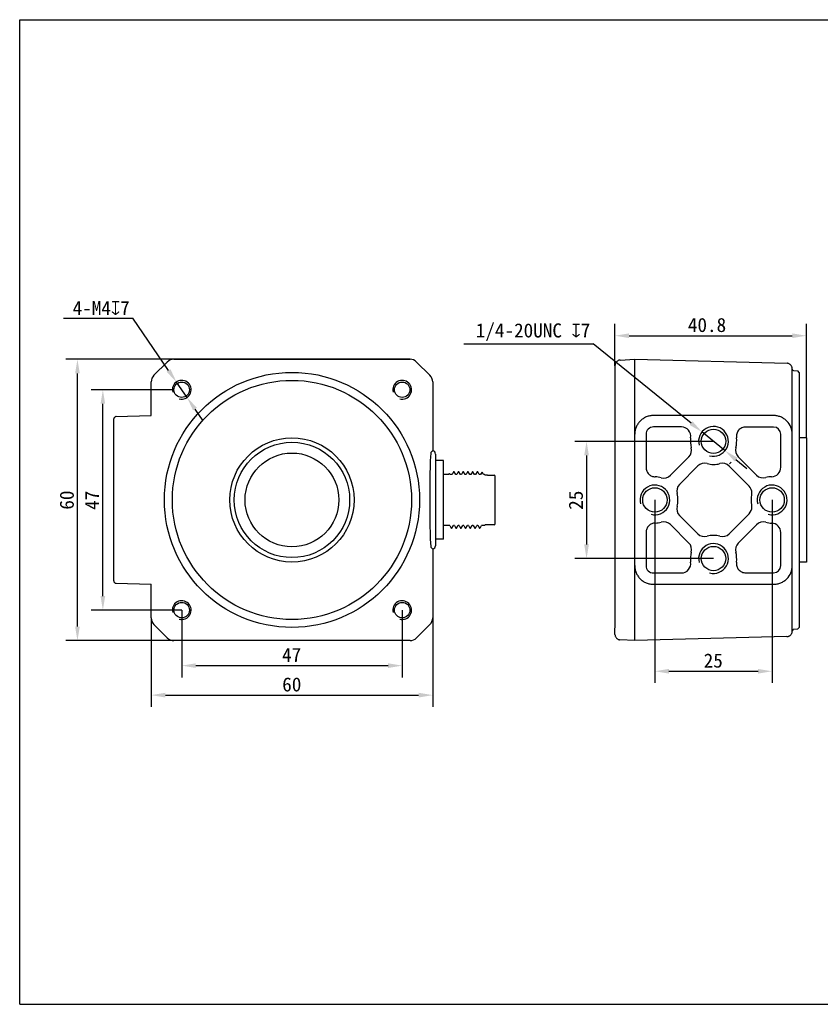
# Model space of a CAD drawing. Header units: millimetres. Extents: x 0 to 297, y 0 to 210.
# Tile 1 of 2: x 0 to 171, y 0 to 210. Entities that reach past the tile are written whole.
import ezdxf

# ---------------------------------------------------------------- set-up
doc = ezdxf.new("R2010")
doc.units = ezdxf.units.MM
doc.header["$LTSCALE"] = 16.335
doc.header["$PDMODE"] = 3
doc.header["$PDSIZE"] = 8
doc.layers.get('0').update_dxf_attribs({"linetype": 'CONTINUOUS'})
doc.layers.get('Defpoints').update_dxf_attribs({"linetype": 'CONTINUOUS'})
for name, color, linetype in [('191000074CONTINUOUS_LINE', 7, 'CONTINUOUS'), ('D-01-36-26-0070CONTINUOUS_LINE', 7, 'CONTINUOUS'), ('D-01-36-26-0071CONTINUOUS_LINE', 7, 'CONTINUOUS'), ('DIMENSION_OF_AGVCAMFORMAT', 7, 'CONTINUOUS'), ('M12A-12PMMS-SH8BCONTINUOUS_LINE', 7, 'CONTINUOUS')]:
    doc.layers.add(name, color=color, linetype=linetype)
doc.layers.add('DIMENSION_OF_AGVCAMDIMENSION', color=8, linetype='CONTINUOUS', lineweight=13)
doc.styles.get("Standard").update_dxf_attribs({"font": 'simfang.ttf'})
doc.dimstyles.new('DIMSTYLE_1', dxfattribs={"dimtxt": 3, "dimasz": 3, "dimexe": 2.5, "dimexo": 0, "dimgap": 0.75, "dimtad": 1, "dimdec": 3, "dimdsep": 46, "dimtxsty": 'STANDARD', "dimblk": '_FILLED', "dimblk1": '_FILLED', "dimblk2": '_FILLED', "dimcen": 0.09, "dimclrt": 3, "dimadec": 0, "dimazin": 0, "dimtp": 0.001, "dimtm": 0.001, "dimtfac": 1, "dimtdec": 3, "dimtofl": 0, "dimtmove": 0, "dimatfit": 3, "dimldrblk": '_FILLED', "dimfxl": 1, "dimtolj": 1, "dimarcsym": 0})
doc.dimstyles.new('DIMSTYLE_2', dxfattribs={"dimtxt": 3, "dimasz": 3, "dimexe": 2.5, "dimexo": 0, "dimtad": 1, "dimdec": 3, "dimdsep": 46, "dimtxsty": 'STANDARD', "dimblk": '_FILLED', "dimblk1": '_FILLED', "dimblk2": '_FILLED', "dimcen": 0.09, "dimclrt": 3, "dimadec": 0, "dimazin": 0, "dimtp": 0.001, "dimtm": 0.001, "dimtfac": 1, "dimtdec": 3, "dimtmove": 0, "dimatfit": 2, "dimldrblk": '_FILLED', "dimfxl": 1, "dimtolj": 1, "dimarcsym": 0})

# ---------------------------------------------------------------- blocks, each defined once
blk = doc.blocks.new('_FILLED')
at = {"color": 0, "linetype": 'ByBlock'}
blk.add_solid([(0, 0), (-1, 0.167), (-1, -0.167)], dxfattribs=at)
blk = doc.blocks.new('*D1')
at = {"layer": 'Defpoints', "color": 0, "transparency": 16777216}
for p in [(12.31, 137.57), (32.88, 137.57), (32.88, 77.57)]:
    blk.add_point(p, dxfattribs=at)
at = {"layer": 'DIMENSION_OF_AGVCAMDIMENSION', "color": 0, "lineweight": -2, "transparency": 16777216}
for p, q in [((32.88, 137.57), (9.81, 137.57)), ((12.31, 80.57), (12.31, 134.57)), ((32.88, 77.57), (9.81, 77.57))]:
    blk.add_line(p, q, dxfattribs=at)
at = {"layer": 'DIMENSION_OF_AGVCAMDIMENSION', "color": 0, "lineweight": -2, "transparency": 16777216, "xscale": 3, "yscale": 3, "zscale": 3}
for p, rotation in [((12.31, 137.57), 90), ((12.31, 77.57), 270)]:
    blk.add_blockref('_FILLED', p, dxfattribs=dict(at, rotation=rotation))
at = {"layer": 'DIMENSION_OF_AGVCAMDIMENSION', "color": 7, "transparency": 16777216, "insert": (8.53, 107.54), "char_height": 3, "attachment_point": 2, "rotation": 90}
blk.add_mtext('\\A1;60', dxfattribs=at)
blk = doc.blocks.new('*D2')
at = {"layer": 'Defpoints', "color": 0, "transparency": 16777216}
for p in [(28.05, 82.4), (88.05, 82.4), (88.05, 65.94)]:
    blk.add_point(p, dxfattribs=at)
at = {"layer": 'DIMENSION_OF_AGVCAMDIMENSION', "color": 0, "lineweight": -2, "transparency": 16777216}
for p, q in [((28.05, 82.4), (28.05, 63.44)), ((88.05, 82.4), (88.05, 63.44)), ((31.05, 65.94), (85.05, 65.94))]:
    blk.add_line(p, q, dxfattribs=at)
at = {"layer": 'DIMENSION_OF_AGVCAMDIMENSION', "color": 0, "lineweight": -2, "transparency": 16777216, "xscale": 3, "yscale": 3, "zscale": 3, "rotation": 180}
blk.add_blockref('_FILLED', (28.05, 65.94), dxfattribs=at)
at = {"layer": 'DIMENSION_OF_AGVCAMDIMENSION', "color": 0, "lineweight": -2, "transparency": 16777216, "xscale": 3, "yscale": 3, "zscale": 3}
blk.add_blockref('_FILLED', (88.05, 65.94), dxfattribs=at)
at = {"layer": 'DIMENSION_OF_AGVCAMDIMENSION', "color": 7, "transparency": 16777216, "insert": (58.01, 69.73), "char_height": 3, "attachment_point": 2}
blk.add_mtext('\\A1;60', dxfattribs=at)
blk = doc.blocks.new('*D3')
at = {"layer": 'Defpoints', "color": 0}
for p in [(33.42, 132.72), (35.68, 129.42)]:
    blk.add_point(p, dxfattribs=at)
at = {"layer": 'DIMENSION_OF_AGVCAMDIMENSION', "color": 0, "lineweight": -2}
for p, q in [((9.33, 146.35), (24.09, 146.35)), ((31.72, 135.2), (24.09, 146.35)), ((35.68, 129.42), (33.42, 132.72)), ((37.37, 126.95), (39.06, 124.47))]:
    blk.add_line(p, q, dxfattribs=at)
at = {"layer": 'DIMENSION_OF_AGVCAMDIMENSION', "color": 0, "linetype": 'ByBlock', "lineweight": -2, "xscale": 3, "yscale": 3, "zscale": 3}
for p, rotation in [((33.42, 132.72), 304.386518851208), ((35.68, 129.42), 124.386518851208)]:
    blk.add_blockref('_FILLED', p, dxfattribs=dict(at, rotation=rotation))
at = {"layer": 'DIMENSION_OF_AGVCAMDIMENSION', "color": 7, "insert": (23.46, 150.01), "char_height": 3, "attachment_point": 3}
blk.add_mtext('\\A1;{4-M4{\\Fgdt;x}7}', dxfattribs=at)
blk = doc.blocks.new('*D5')
at = {"layer": 'Defpoints', "color": 0, "transparency": 16777216}
for p in [(17.73, 131.07), (32.9, 131.07), (34.55, 84.07)]:
    blk.add_point(p, dxfattribs=at)
at = {"layer": 'DIMENSION_OF_AGVCAMDIMENSION', "color": 0, "lineweight": -2, "transparency": 16777216}
for p, q in [((32.9, 131.07), (15.23, 131.07)), ((17.73, 87.07), (17.73, 128.07)), ((34.55, 84.07), (15.23, 84.07))]:
    blk.add_line(p, q, dxfattribs=at)
at = {"layer": 'DIMENSION_OF_AGVCAMDIMENSION', "color": 0, "lineweight": -2, "transparency": 16777216, "xscale": 3, "yscale": 3, "zscale": 3}
for p, rotation in [((17.73, 131.07), 90), ((17.73, 84.07), 270)]:
    blk.add_blockref('_FILLED', p, dxfattribs=dict(at, rotation=rotation))
at = {"layer": 'DIMENSION_OF_AGVCAMDIMENSION', "color": 7, "transparency": 16777216, "insert": (13.94, 107.49), "char_height": 3, "attachment_point": 2, "rotation": 90}
blk.add_mtext('\\A1;47', dxfattribs=at)
blk = doc.blocks.new('*D6')
at = {"layer": 'Defpoints', "color": 0, "transparency": 16777216}
for p in [(34.55, 84.07), (81.55, 84.07), (81.55, 72.23)]:
    blk.add_point(p, dxfattribs=at)
at = {"layer": 'DIMENSION_OF_AGVCAMDIMENSION', "color": 0, "lineweight": -2, "transparency": 16777216}
for p, q in [((34.55, 84.07), (34.55, 69.73)), ((81.55, 84.07), (81.55, 69.73)), ((37.55, 72.23), (78.55, 72.23))]:
    blk.add_line(p, q, dxfattribs=at)
at = {"layer": 'DIMENSION_OF_AGVCAMDIMENSION', "color": 0, "lineweight": -2, "transparency": 16777216, "xscale": 3, "yscale": 3, "zscale": 3, "rotation": 180}
blk.add_blockref('_FILLED', (34.55, 72.23), dxfattribs=at)
at = {"layer": 'DIMENSION_OF_AGVCAMDIMENSION', "color": 0, "lineweight": -2, "transparency": 16777216, "xscale": 3, "yscale": 3, "zscale": 3}
blk.add_blockref('_FILLED', (81.55, 72.23), dxfattribs=at)
at = {"layer": 'DIMENSION_OF_AGVCAMDIMENSION', "color": 7, "transparency": 16777216, "insert": (57.97, 76.01), "char_height": 3, "attachment_point": 2}
blk.add_mtext('\\A1;47', dxfattribs=at)
blk = doc.blocks.new('*D7')
at = {"layer": 'Defpoints', "color": 0, "transparency": 16777216}
for p in [(147.91, 120.07), (120.85, 95.07), (147.91, 95.07)]:
    blk.add_point(p, dxfattribs=at)
at = {"layer": 'DIMENSION_OF_AGVCAMDIMENSION', "color": 0, "lineweight": -2, "transparency": 16777216}
for p, q in [((147.91, 120.07), (118.35, 120.07)), ((120.85, 117.07), (120.85, 98.07)), ((147.91, 95.07), (118.35, 95.07))]:
    blk.add_line(p, q, dxfattribs=at)
at = {"layer": 'DIMENSION_OF_AGVCAMDIMENSION', "color": 0, "lineweight": -2, "transparency": 16777216, "xscale": 3, "yscale": 3, "zscale": 3}
for p, rotation in [((120.85, 120.07), 90), ((120.85, 95.07), 270)]:
    blk.add_blockref('_FILLED', p, dxfattribs=dict(at, rotation=rotation))
at = {"layer": 'DIMENSION_OF_AGVCAMDIMENSION', "color": 7, "transparency": 16777216, "insert": (117.06, 107.52), "char_height": 3, "attachment_point": 2, "rotation": 90}
blk.add_mtext('\\A1;25', dxfattribs=at)
blk = doc.blocks.new('*D8')
at = {"layer": 'Defpoints', "color": 0, "transparency": 16777216}
for p in [(135.41, 107.57), (160.41, 107.57), (160.41, 71.03)]:
    blk.add_point(p, dxfattribs=at)
at = {"layer": 'DIMENSION_OF_AGVCAMDIMENSION', "color": 0, "lineweight": -2, "transparency": 16777216}
for p, q in [((135.41, 107.57), (135.41, 68.53)), ((160.41, 107.57), (160.41, 68.53)), ((138.41, 71.03), (157.41, 71.03))]:
    blk.add_line(p, q, dxfattribs=at)
at = {"layer": 'DIMENSION_OF_AGVCAMDIMENSION', "color": 0, "lineweight": -2, "transparency": 16777216, "xscale": 3, "yscale": 3, "zscale": 3, "rotation": 180}
blk.add_blockref('_FILLED', (135.41, 71.03), dxfattribs=at)
at = {"layer": 'DIMENSION_OF_AGVCAMDIMENSION', "color": 0, "lineweight": -2, "transparency": 16777216, "xscale": 3, "yscale": 3, "zscale": 3}
blk.add_blockref('_FILLED', (160.41, 71.03), dxfattribs=at)
at = {"layer": 'DIMENSION_OF_AGVCAMDIMENSION', "color": 7, "transparency": 16777216, "insert": (147.86, 74.81), "char_height": 3, "attachment_point": 2}
blk.add_mtext('\\A1;25', dxfattribs=at)
blk = doc.blocks.new('*D9')
at = {"layer": 'Defpoints', "color": 0}
for p in [(145.45, 122.07), (150.38, 118.07)]:
    blk.add_point(p, dxfattribs=at)
at = {"layer": 'DIMENSION_OF_AGVCAMDIMENSION', "color": 0, "lineweight": -2}
for p, q in [((94.7, 140.86), (122.28, 140.86)), ((143.12, 123.96), (122.28, 140.86)), ((150.38, 118.07), (145.45, 122.07)), ((152.71, 116.18), (155.04, 114.29))]:
    blk.add_line(p, q, dxfattribs=at)
at = {"layer": 'DIMENSION_OF_AGVCAMDIMENSION', "color": 0, "linetype": 'ByBlock', "lineweight": -2, "xscale": 3, "yscale": 3, "zscale": 3}
for p, rotation in [((145.45, 122.07), 320.9581729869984), ((150.38, 118.07), 140.9581729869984)]:
    blk.add_blockref('_FILLED', p, dxfattribs=dict(at, rotation=rotation))
at = {"layer": 'DIMENSION_OF_AGVCAMDIMENSION', "color": 7, "insert": (121.65, 145.23), "char_height": 3, "attachment_point": 3}
blk.add_mtext('\\A1;{1/4-20UNC {\\Fgdt|c134;x}7}', dxfattribs=at)
blk = doc.blocks.new('*D10')
at = {"layer": 'Defpoints', "color": 0, "transparency": 16777216}
for p in [(167.71, 142.6), (126.91, 136.21), (167.71, 120.82)]:
    blk.add_point(p, dxfattribs=at)
at = {"layer": 'DIMENSION_OF_AGVCAMDIMENSION', "color": 0, "lineweight": -2, "transparency": 16777216}
for p, q in [((126.91, 136.21), (126.91, 145.1)), ((167.71, 120.82), (167.71, 145.1)), ((129.91, 142.6), (164.71, 142.6))]:
    blk.add_line(p, q, dxfattribs=at)
at = {"layer": 'DIMENSION_OF_AGVCAMDIMENSION', "color": 0, "lineweight": -2, "transparency": 16777216, "xscale": 3, "yscale": 3, "zscale": 3, "rotation": 180}
blk.add_blockref('_FILLED', (126.91, 142.6), dxfattribs=at)
at = {"layer": 'DIMENSION_OF_AGVCAMDIMENSION', "color": 0, "lineweight": -2, "transparency": 16777216, "xscale": 3, "yscale": 3, "zscale": 3}
blk.add_blockref('_FILLED', (167.71, 142.6), dxfattribs=at)
at = {"layer": 'DIMENSION_OF_AGVCAMDIMENSION', "color": 7, "transparency": 16777216, "insert": (146.53, 144.87), "char_height": 3, "attachment_point": 5}
blk.add_mtext('\\A1;40.8', dxfattribs=at)

msp = doc.modelspace()

# ---------------------------------------------------------------- linework, layer by layer
msp.add_line((92.1333, 101.5738), (92.0866, 101.5735))
at = {"layer": '191000074CONTINUOUS_LINE', "color": 7}
for p, q in [((167.713, 120.8235), (166.213, 120.8235)), ((167.713, 120.8235), (167.713, 94.3235)), ((167.713, 94.3235), (166.213, 94.3235))]:
    msp.add_line(p, q, dxfattribs=at)
for radius in [25.5, 13.25, 12.3, 10]:
    msp.add_circle((58.0457, 107.5735), radius, dxfattribs=at)
at = {"layer": 'D-01-36-26-0070CONTINUOUS_LINE', "color": 7}
for p, q in [((28.6312, 134.1576), (31.4615, 136.988)), ((32.8754, 137.5735), (83.216, 137.5735)), ((84.6298, 136.988), (87.4602, 134.1576)), ((131.113, 77.5735), (131.113, 137.5735)), ((131.113, 137.5735), (163.6408, 136.7165)), ((163.7085, 136.7086), (163.6408, 136.7165)), ((164.6444, 135.9246), (164.6066, 136.017)), ((164.6778, 135.8131), (164.6444, 135.9246)), ((164.7002, 135.699), (164.678, 135.8118)), ((164.713, 121.5776), (164.7002, 135.699)), ((164.992, 135.1589), (165.9137, 135.0944)), ((166.213, 134.7735), (165.9137, 135.0944)), ((166.213, 134.7735), (166.213, 80.3735)), ((28.0457, 125.5703), (28.0457, 132.7438)), ((88.0457, 132.7438), (88.0457, 118.039)), ((20.0457, 90.3094), (20.0457, 124.8387)), ((20.5303, 125.3384), (28.0457, 125.5703)), ((20.5314, 125.3373), (20.5303, 125.3384)), ((160.713, 125.5735), (135.113, 125.5735)), ((141.0659, 123.1406), (135.113, 123.1487)), ((160.713, 123.1136), (154.782, 123.1217)), ((133.5355, 121.5735), (133.5355, 114.4923)), ((162.251, 114.5309), (162.251, 121.5735)), ((164.7074, 79.507), (164.713, 121.5735)), ((87.9457, 117.9462), (87.6695, 117.67)), ((88.6457, 117.3459), (88.6457, 97.801)), ((138.7274, 112.8219), (142.6585, 116.7606)), ((153.1836, 116.7648), (157.1059, 112.8502)), ((144.6009, 114.816), (140.6644, 110.8871)), ((155.5071, 110.5128), (151.2224, 114.8058)), ((140.6644, 104.2598), (144.6009, 100.331)), ((151.2224, 100.3412), (155.5071, 104.6342)), ((142.6585, 98.3863), (138.7274, 102.3251)), ((157.1059, 102.2968), (153.1836, 98.3821)), ((133.5355, 100.6547), (133.5355, 93.5735)), ((162.251, 93.5735), (162.251, 100.6161)), ((87.9457, 97.2008), (87.6695, 97.477)), ((88.0457, 97.108), (88.0457, 82.4032)), ((135.113, 91.9982), (141.0659, 92.0064)), ((154.782, 92.0252), (160.713, 92.0334)), ((20.5303, 89.8085), (20.5314, 89.8097)), ((20.5303, 89.8085), (28.0457, 89.5767)), ((28.0457, 82.4032), (28.0457, 89.5767)), ((135.113, 89.5735), (160.713, 89.5735)), ((31.4615, 78.159), (28.6312, 80.9894)), ((87.4602, 80.9894), (84.6298, 78.159)), ((164.992, 79.9881), (165.9137, 80.0526)), ((166.213, 80.3735), (165.9137, 80.0526)), ((163.5446, 78.4227), (131.113, 77.5735)), ((163.5597, 78.4232), (163.5444, 78.4227)), ((163.5597, 78.4232), (163.6811, 78.4342)), ((164.5571, 79.031), (164.6118, 79.14)), ((164.5908, 79.0947), (164.6176, 79.1535)), ((164.6865, 79.3717), (164.7059, 79.4921)), ((164.7074, 79.507), (164.7054, 79.4877)), ((83.216, 77.5735), (32.8754, 77.5735))]:
    msp.add_line(p, q, dxfattribs=at)
at = {"layer": 'D-01-36-26-0070CONTINUOUS_LINE', "color": 9}
msp.add_line((151.6949, 115.6363), (151.3418, 115.2833), dxfattribs=at)
at = {"layer": 'D-01-36-26-0070CONTINUOUS_LINE', "color": 7}
for points in [[(164.5963, 136.0399), (164.546, 136.1353), (164.482, 136.2325), (164.4089, 136.323), (164.3273, 136.4061), (164.2381, 136.4808), (164.1421, 136.5465), (164.0401, 136.6027), (163.9332, 136.6487), (163.8223, 136.6841), (163.7085, 136.7086)], [(164.6655, 135.8587), (164.6483, 135.9134), (164.624, 135.9782), (164.5908, 136.0522)], [(164.6865, 135.7751), (164.6836, 135.7884), (164.6766, 135.8179), (164.6655, 135.8587)], [(163.6811, 78.4342), (163.8008, 78.4574), (163.9176, 78.4926), (164.0301, 78.5395), (164.1373, 78.5976), (164.2381, 78.6662), (164.3314, 78.7447), (164.4162, 78.8323), (164.4917, 78.9281), (164.5571, 79.031)], [(164.6118, 79.14), (164.655, 79.254), (164.6865, 79.3717)]]:
    msp.add_lwpolyline(points, dxfattribs=at)
for centre, radius in [((58.0457, 107.5735), 27.2), ((34.5457, 131.0735), 1.65), ((81.5457, 131.0735), 1.65), ((147.913, 120.0735), 2.6), ((135.413, 107.5735), 2.6), ((160.413, 107.5735), 2.6), ((147.913, 95.0735), 2.6), ((34.5457, 84.0735), 1.65), ((81.5457, 84.0735), 1.65)]:
    msp.add_circle(centre, radius, dxfattribs=at)
for centre, radius, start, end in [((32.8752, 135.5742), 1.9993, 89.99513, 134.996741), ((83.2162, 135.5742), 1.9993, 45.003259, 90.00487), ((165.0244, 135.4821), 0.3248, 184.224935, 264.286541), ((30.045, 132.744), 1.9993, 135.003259, 180.00487), ((34.5457, 131.0735), 2, 255, 195), ((81.5457, 131.0735), 2, 255, 195), ((86.0464, 132.744), 1.9993, 359.99513, 44.996741), ((20.5457, 124.8387), 0.5, 91.766793, 180), ((160.713, 121.5735), 4, 0, 44.939495), ((141.0622, 121.1428), 1.9979, 351.084719, 89.89405), ((147.913, 120.0735), 3.175, 255, 195), ((147.9195, 120.0735), 4.9421, 171.157288, 195.887675), ((147.92, 120.0735), 4.9421, 344.132611, 8.73762), ((141.243, 118.173), 1.9996, 315.062455, 15.892747), ((154.592, 118.1768), 1.9943, 164.127998, 225.073509), ((146.0106, 113.4027), 1.9963, 74.007051, 134.927), ((149.8078, 113.3953), 1.9976, 44.916349, 105.771894), ((160.2527, 114.5291), 1.9982, 271.395464, 0.053011), ((135.4167, 107.5527), 4.946, 74.155902, 89.032714), ((137.3128, 114.2324), 1.9976, 254.144779, 315.083751), ((158.5156, 114.2636), 1.9963, 225.07295, 285.909775), ((160.4228, 107.5538), 4.9793, 91.397289, 105.849558), ((135.413, 107.5735), 3.175, 255, 195), ((142.0727, 109.4752), 1.9943, 134.926446, 195.955567), ((154.0862, 109.0952), 2.0071, 358.089477, 44.932648), ((160.413, 107.5735), 3.175, 255, 195), ((160.413, 107.5735), 4.5, 166.394946, 193.604276), ((154.0898, 109.0941), 2.0034, 346.480702, 350.380107), ((154.0808, 109.0957), 2.0126, 350.378467, 358.08046), ((142.0727, 105.6718), 1.9943, 164.044444, 225.073566), ((154.0862, 106.0518), 2.0071, 315.067385, 1.903923), ((154.0898, 106.0529), 2.0034, 9.629929, 13.519347), ((154.0809, 106.0513), 2.0125, 1.912733, 9.631534), ((137.3128, 100.9146), 1.9976, 44.916245, 105.855222), ((135.4167, 107.5943), 4.946, 270.967286, 285.844098), ((158.5156, 100.8834), 1.9963, 74.090227, 134.927046), ((160.4228, 107.5932), 4.9793, 254.150442, 268.602711), ((160.2527, 100.6179), 1.9982, 359.946984, 88.60454), ((146.0106, 101.7443), 1.9963, 225.072999, 285.992948), ((149.8078, 101.7517), 1.9976, 254.228184, 315.083582), ((141.243, 96.974), 1.9996, 344.10724, 44.937529), ((147.913, 95.0735), 3.175, 255, 195), ((154.592, 96.9701), 1.9943, 134.926496, 195.872021), ((147.9195, 95.0735), 4.9421, 164.112325, 188.842712), ((147.92, 95.0735), 4.9421, 351.26238, 15.867389), ((141.0622, 94.0041), 1.9979, 270.105952, 8.915219), ((160.713, 93.5735), 4, 315.060505, 360), ((20.5457, 90.3094), 0.5, 180, 268.368103), ((34.5457, 84.0735), 2, 255, 195), ((81.5457, 84.0735), 2, 255, 195), ((30.045, 82.403), 1.9993, 179.99513, 224.996741), ((86.0464, 82.403), 1.9993, 315.003259, 0.00487), ((165.0178, 79.6786), 0.3106, 94.766963, 178.110775), ((32.8752, 79.5728), 1.9993, 225.003259, 270.00487), ((83.2162, 79.5728), 1.9993, 269.99513, 314.996741), ((163.513, 79.6223), 1.2, 271.499999, 274.004728)]:
    msp.add_arc(centre, radius, start, end, dxfattribs=at)
for centre, major_axis, ratio, start_param, end_param in [((135.1108, 121.5735), (1.5753, 0), 0.99999906, 1.56942398, 3.14159265), ((160.7108, 121.5735), (1.5401, 0), 0.99999906, 0, 1.56942398), ((87.6765, 107.5735), (0, 10.1), 0.02618592, 0.02617994, 3.11541271), ((87.9457, 117.2459), (0.5954, 0.9636), 0.38202454, 0.87366873, 1.0170163), ((87.9457, 117.3459), (0, 0.7002), 0.99965733, -1.57079633, -0.14334757), ((147.9197, 120.0735), (4.9423, 0), 0.99999906, -1.849379, -1.29516787), ((135.4197, 107.5735), (4.9252, 0), 0.99999906, -0.27838529, 0.27838529), ((147.9197, 95.0735), (4.9423, 0), 0.99999906, 1.29516787, 1.849379), ((87.9457, 97.901), (-0.5954, 0.9636), 0.38202454, -4.15860895, -4.01526138), ((87.9457, 97.801), (0, 0.7002), 0.99965733, -2.99824508, -1.57079633), ((135.1108, 93.5735), (1.5753, 0), 0.99999906, -3.14159265, -1.56942398), ((160.7108, 93.5735), (1.5401, 0), 0.99999906, -1.56942398, 0)]:
    msp.add_ellipse(centre, major_axis=major_axis, ratio=ratio, start_param=start_param, end_param=end_param, dxfattribs=at)
for points, knots in [([(135.113, 125.5735), (134.8548, 125.5728), (134.3346, 125.5234), (133.5814, 125.2963), (132.8812, 124.9248), (132.2659, 124.4201), (131.7614, 123.8047), (131.39, 123.1047), (131.1631, 122.3517), (131.1137, 121.8316), (131.113, 121.5735)], [0, 0, 0, 0, 0.12347589, 0.24809782, 0.37388959, 0.50005135, 0.62620485, 0.75197289, 0.87656161, 1, 1, 1, 1]), ([(163.5444, 124.3989), (163.3586, 124.5844), (162.95, 124.9212), (162.2507, 125.2941), (161.4951, 125.5227), (160.9723, 125.5729), (160.713, 125.5735)], [0, 0, 0, 0, 0.25069872, 0.50203443, 0.75224148, 1, 1, 1, 1]), ([(154.782, 123.1217), (154.6389, 123.1219), (154.3515, 123.0915), (153.9408, 122.9553), (153.5685, 122.7343), (153.2522, 122.4387), (153.0067, 122.0821), (152.8434, 121.681), (152.7699, 121.2545), (152.783, 120.9658), (152.8047, 120.8242)], [0, 0, 0, 0, 0.1249641, 0.24997983, 0.37496937, 0.49996688, 0.62497036, 0.74997707, 0.87500434, 1, 1, 1, 1]), ([(133.5355, 114.4923), (133.5355, 114.2353), (133.6371, 113.7158), (134.073, 113.0569), (134.7256, 112.6117), (135.2432, 112.5022), (135.5001, 112.498)], [0, 0, 0, 0, 0.2500402, 0.50004191, 0.75002355, 1, 1, 1, 1]), ([(135.5001, 102.649), (135.2432, 102.6448), (134.7256, 102.5352), (134.073, 102.0901), (133.6371, 101.4312), (133.5355, 100.9117), (133.5355, 100.6547)], [0, 0, 0, 0, 0.24997691, 0.4999592, 0.74995999, 1, 1, 1, 1]), ([(131.113, 93.5735), (131.1137, 93.3154), (131.1631, 92.7953), (131.39, 92.0423), (131.7614, 91.3422), (132.2659, 90.7269), (132.8812, 90.2222), (133.5814, 89.8507), (134.3346, 89.6236), (134.8548, 89.5742), (135.113, 89.5735)], [0, 0, 0, 0, 0.12343839, 0.24802711, 0.37379515, 0.49994865, 0.62611041, 0.75190218, 0.87652411, 1, 1, 1, 1]), ([(152.8047, 94.3228), (152.783, 94.1812), (152.7699, 93.8925), (152.8434, 93.4659), (153.0068, 93.0648), (153.2523, 92.7082), (153.5686, 92.4127), (153.9409, 92.1917), (154.3516, 92.0555), (154.6389, 92.025), (154.782, 92.0252)], [0, 0, 0, 0, 0.12499808, 0.25004573, 0.37506277, 0.50006618, 0.62505563, 0.75003744, 0.87504176, 1, 1, 1, 1]), ([(160.713, 89.5735), (160.9723, 89.574), (161.4951, 89.6242), (162.2507, 89.8529), (162.95, 90.2258), (163.3586, 90.5626), (163.5444, 90.7481)], [0, 0, 0, 0, 0.24775852, 0.49796557, 0.74930128, 1, 1, 1, 1])]:
    msp.add_open_spline(points, degree=3, knots=knots, dxfattribs=at)
at = {"layer": 'D-01-36-26-0071CONTINUOUS_LINE', "color": 7}
for p, q in [((83.2123, 137.5735), (32.8791, 137.5735)), ((127.4143, 137.1902), (127.3198, 137.1151)), ((127.5158, 137.2555), (127.4143, 137.1902)), ((128.0502, 137.413), (127.9707, 137.4062)), ((128.0503, 137.413), (131.113, 137.5735)), ((131.113, 77.5735), (131.113, 137.5735)), ((126.9129, 136.2143), (126.913, 80.2681)), ((126.9261, 136.3917), (126.9216, 136.3585)), ((28.0457, 125.5703), (28.0457, 132.7401)), ((88.0457, 132.7401), (88.0457, 118.039)), ((88.0457, 97.108), (88.0457, 82.4069)), ((28.0457, 82.4069), (28.0457, 89.5767)), ((126.9141, 78.8806), (126.913, 80.2266)), ((127.0287, 78.4182), (127.03, 78.4154)), ((131.113, 77.5735), (127.9704, 77.7409)), ((83.2123, 77.5735), (32.8791, 77.5735))]:
    msp.add_line(p, q, dxfattribs=at)
for points in [[(127.0363, 136.7445), (127.0195, 136.709), (127.0041, 136.6734), (126.99, 136.6377), (126.9772, 136.6019), (126.9656, 136.5663), (126.9553, 136.5308), (126.9463, 136.4955), (126.9384, 136.4606), (126.9317, 136.426), (126.9261, 136.3917)], [(127.1405, 136.9177), (127.1169, 136.8839), (127.0947, 136.8495), (127.0738, 136.8148), (127.0544, 136.7798), (127.0363, 136.7445)], [(127.3455, 137.1371), (127.312, 137.1082), (127.2799, 137.0783), (127.2492, 137.0476), (127.2199, 137.0161), (127.192, 136.9839), (127.1655, 136.9511), (127.1405, 136.9177)], [(127.9707, 137.4062), (127.852, 137.3859), (127.7358, 137.3538), (127.6233, 137.3102), (127.5158, 137.2555)], [(126.9132, 136.2405), (126.9129, 136.2188), (126.9129, 136.2143)], [(126.9156, 136.294), (126.914, 136.2655), (126.9132, 136.2405)], [(126.9216, 136.3585), (126.9181, 136.3257), (126.9156, 136.294)], [(126.9141, 78.8806), (126.9141, 78.8804), (126.9254, 78.7602), (126.9487, 78.6418), (126.9837, 78.5263), (127.0302, 78.415), (127.0877, 78.3088), (127.1555, 78.209), (127.233, 78.1165), (127.3194, 78.0322), (127.4138, 77.9571), (127.5153, 77.8918), (127.6228, 77.837), (127.7352, 77.7934), (127.8515, 77.7612), (127.9704, 77.7409)]]:
    msp.add_lwpolyline(points, dxfattribs=at)
at = {"layer": 'DIMENSION_OF_AGVCAMFORMAT', "color": 7}
for p, q in [((0, 0), (0, 210)), ((0, 210), (297, 210)), ((0, 0), (297, 0))]:
    msp.add_line(p, q, dxfattribs=at)
at = {"layer": 'M12A-12PMMS-SH8BCONTINUOUS_LINE', "color": 7}
for p, q in [((90.3457, 115.9735), (88.6457, 115.9735)), ((90.3457, 99.1736), (90.3457, 115.9734)), ((92.5008, 113.567), (92.1916, 113.032)), ((92.5082, 113.5733), (92.5009, 113.567)), ((92.6331, 113.5733), (92.5081, 113.5733)), ((92.9497, 113.032), (92.6405, 113.567)), ((93.5009, 113.567), (93.1916, 113.032)), ((93.6332, 113.5734), (93.5082, 113.5734)), ((93.9498, 113.032), (93.6405, 113.567)), ((94.5009, 113.5671), (94.1915, 113.032)), ((94.5082, 113.5734), (94.5009, 113.5671)), ((94.6331, 113.5734), (94.5081, 113.5734)), ((94.9497, 113.032), (94.6404, 113.5671)), ((95.5009, 113.5672), (95.1915, 113.032)), ((95.5082, 113.5735), (95.501, 113.5672)), ((95.6332, 113.5735), (95.5082, 113.5735)), ((95.9498, 113.032), (95.6404, 113.5672)), ((96.5008, 113.5669), (96.1916, 113.032)), ((96.5082, 113.5733), (96.5009, 113.5669)), ((96.6332, 113.5733), (96.5082, 113.5733)), ((96.6405, 113.5669), (96.6332, 113.5732)), ((96.9497, 113.032), (96.6405, 113.5669)), ((97.5009, 113.5672), (97.1916, 113.032)), ((97.6332, 113.5735), (97.5082, 113.5735)), ((97.6404, 113.5673), (97.6332, 113.5735)), ((97.9498, 113.032), (97.6405, 113.5672)), ((98.4933, 113.4231), (98.2664, 113.032)), ((98.6257, 113.4295), (98.5007, 113.4295)), ((98.6257, 113.4295), (98.6332, 113.423)), ((98.8589, 113.032), (98.6332, 113.423)), ((91.4324, 113.032), (90.3457, 113.032)), ((91.4324, 113.032), (91.5082, 113.1632)), ((91.641, 113.17), (91.516, 113.17)), ((91.641, 113.17), (91.6487, 113.1633)), ((91.7249, 113.032), (91.6487, 113.1633)), ((92.1916, 113.032), (91.7249, 113.032)), ((93.1916, 113.032), (92.9497, 113.032)), ((94.1915, 113.032), (93.9498, 113.032)), ((95.1915, 113.032), (94.9497, 113.032)), ((96.1916, 113.032), (95.9498, 113.032)), ((97.1916, 113.032), (96.9497, 113.032)), ((98.2664, 113.032), (97.9498, 113.032)), ((99.0957, 113.032), (98.8589, 113.032)), ((99.2542, 112.8735), (99.0957, 113.032)), ((99.7457, 112.8735), (99.2542, 112.8735)), ((99.7457, 112.8735), (101.1457, 112.8735)), ((101.3457, 102.4735), (101.3457, 112.6735)), ((91.6915, 102.115), (90.3457, 102.115)), ((91.6915, 102.115), (92.0009, 101.5798)), ((92.0082, 101.5735), (92.0009, 101.5798)), ((92.0082, 101.5735), (92.0866, 101.5735)), ((92.1404, 101.5798), (92.4498, 102.115)), ((92.6916, 102.115), (92.4498, 102.115)), ((92.6916, 102.115), (93.0008, 101.5801)), ((93.0082, 101.5737), (93.1332, 101.5737)), ((93.1405, 101.5801), (93.4497, 102.115)), ((93.6916, 102.115), (93.4497, 102.115)), ((93.6916, 102.115), (94.0009, 101.5798)), ((94.0083, 101.5735), (94.001, 101.5798)), ((94.0082, 101.5735), (94.1332, 101.5735)), ((94.1405, 101.5798), (94.4498, 102.115)), ((94.6916, 102.115), (94.4498, 102.115)), ((94.6916, 102.115), (95.0008, 101.58)), ((95.0082, 101.5737), (95.1332, 101.5737)), ((95.1405, 101.58), (95.4497, 102.115)), ((95.6916, 102.115), (95.4497, 102.115)), ((95.6916, 102.115), (96.0008, 101.58)), ((96.0082, 101.5736), (96.0009, 101.58)), ((96.0081, 101.5736), (96.1331, 101.5736)), ((96.1405, 101.58), (96.4497, 102.115)), ((96.6916, 102.115), (96.4497, 102.115)), ((96.6916, 102.115), (97.0009, 101.58)), ((97.0082, 101.5736), (97.1332, 101.5736)), ((97.1405, 101.58), (97.4498, 102.115)), ((97.6915, 102.115), (97.4498, 102.115)), ((97.6915, 102.115), (98.0009, 101.5798)), ((98.0082, 101.5735), (98.0009, 101.5798)), ((98.0081, 101.5735), (98.1331, 101.5735)), ((98.1404, 101.5799), (98.4498, 102.115)), ((99.0957, 102.115), (98.4498, 102.115)), ((99.2542, 102.2735), (99.0957, 102.115)), ((99.7457, 102.2735), (99.2542, 102.2735)), ((101.1457, 102.2735), (99.7457, 102.2735)), ((90.3457, 99.1735), (88.6457, 99.1735))]:
    msp.add_line(p, q, dxfattribs=at)
for centre, start, end in [((101.1457, 112.6735), 0, 90), ((101.1457, 102.4735), 270, 360)]:
    msp.add_arc(centre, 0.2, start, end, dxfattribs=at)
for points, knots in [([(92.6404, 113.5671), (92.6399, 113.568), (92.6382, 113.5707), (92.6353, 113.5734), (92.6331, 113.5734)], [0, 0, 0, 0, 0.3373221, 1, 1, 1, 1]), ([(93.5083, 113.5733), (93.5077, 113.5733), (93.5043, 113.5725), (93.5023, 113.5693), (93.501, 113.567)], [0, 0, 0, 0, 0.18841853, 1, 1, 1, 1]), ([(93.6405, 113.567), (93.64, 113.568), (93.6383, 113.5707), (93.6354, 113.5734), (93.6332, 113.5734)], [0, 0, 0, 0, 0.33644231, 1, 1, 1, 1]), ([(94.6407, 113.5667), (94.6401, 113.5677), (94.6384, 113.5703), (94.6356, 113.5729), (94.6334, 113.5729)], [0, 0, 0, 0, 0.33591049, 1, 1, 1, 1]), ([(95.6405, 113.5671), (95.6399, 113.568), (95.6383, 113.5707), (95.6354, 113.5733), (95.6333, 113.5733)], [0, 0, 0, 0, 0.33659886, 1, 1, 1, 1]), ([(97.5083, 113.5734), (97.5076, 113.5735), (97.5043, 113.5727), (97.5023, 113.5695), (97.501, 113.5672)], [0, 0, 0, 0, 0.18841876, 1, 1, 1, 1]), ([(98.5007, 113.4295), (98.5001, 113.4295), (98.4967, 113.4287), (98.4947, 113.4255), (98.4933, 113.4231)], [0, 0, 0, 0, 0.1885692, 1, 1, 1, 1]), ([(91.516, 113.17), (91.5153, 113.17), (91.5118, 113.1691), (91.5096, 113.1657), (91.5082, 113.1632)], [0, 0, 0, 0, 0.18774959, 1, 1, 1, 1]), ([(92.1405, 101.58), (92.14, 101.579), (92.1383, 101.5764), (92.1354, 101.5737), (92.1333, 101.5738)], [0, 0, 0, 0, 0.33701205, 1, 1, 1, 1]), ([(93.0082, 101.5736), (93.0076, 101.5736), (93.0043, 101.5745), (93.0022, 101.5777), (93.0009, 101.58)], [0, 0, 0, 0, 0.18780822, 1, 1, 1, 1]), ([(93.1405, 101.5801), (93.14, 101.5791), (93.1383, 101.5765), (93.1354, 101.5738), (93.1333, 101.5739)], [0, 0, 0, 0, 0.33845635, 1, 1, 1, 1]), ([(94.1405, 101.5798), (94.1399, 101.5789), (94.1382, 101.5762), (94.1354, 101.5735), (94.1332, 101.5735)], [0, 0, 0, 0, 0.33599581, 1, 1, 1, 1]), ([(95.0082, 101.5736), (95.0076, 101.5736), (95.0042, 101.5745), (95.0022, 101.5777), (95.0009, 101.5801)], [0, 0, 0, 0, 0.18703912, 1, 1, 1, 1]), ([(95.1404, 101.5799), (95.1399, 101.5789), (95.1382, 101.5763), (95.1353, 101.5736), (95.1331, 101.5736)], [0, 0, 0, 0, 0.33791012, 1, 1, 1, 1]), ([(96.1404, 101.5799), (96.1399, 101.579), (96.1382, 101.5763), (96.1353, 101.5736), (96.1331, 101.5736)], [0, 0, 0, 0, 0.33679918, 1, 1, 1, 1]), ([(97.0083, 101.5737), (97.0077, 101.5737), (97.0043, 101.5745), (97.0023, 101.5776), (97.0009, 101.58)], [0, 0, 0, 0, 0.18827348, 1, 1, 1, 1]), ([(97.1407, 101.5802), (97.1402, 101.5793), (97.1385, 101.5766), (97.1356, 101.5739), (97.1334, 101.5739)], [0, 0, 0, 0, 0.3354425, 1, 1, 1, 1]), ([(98.1405, 101.58), (98.14, 101.579), (98.1383, 101.5764), (98.1354, 101.5737), (98.1332, 101.5737)], [0, 0, 0, 0, 0.33680386, 1, 1, 1, 1])]:
    msp.add_open_spline(points, degree=3, knots=knots, dxfattribs=at)

# ---------------------------------------------------------------- dimensions: what is measured, and where the dimension line sits
at = {"layer": 'DIMENSION_OF_AGVCAMDIMENSION', "color": 9}
for p1, p2, text, picture, middle in [((35.6752, 129.423), (33.4161, 132.724), '{4-M<>{\\Fgdt;x}7}', '*D3', (16.3992, 146.3515)), ((150.3789, 118.0736), (145.447, 122.0734), '{1/4-20UNC {\\Fgdt|c134;x}7}', '*D9', (108.1742, 140.8646))]:
    dim = msp.add_diameter_dim_2p(p1=p1, p2=p2, text=text, dimstyle='DIMSTYLE_2', override={"dimtih": 1, "dimtoh": 1, "dimpost": '<>', "dimclrt": 7}, dxfattribs=at)
    dim.commit()
    dim.dimension.update_dxf_attribs({"geometry": picture, "text_midpoint": middle, "dimtype": 163})
for base, p1, p2, picture, middle in [((167.713, 142.5969), (126.9129, 136.2143), (167.713, 120.8235), '*D10', (146.5293, 142.5969)), ((160.413, 71.0297), (135.413, 107.5735), (160.413, 107.5735), '*D8', (147.8573, 71.0297)), ((81.5457, 72.2286), (34.5457, 84.0735), (81.5457, 84.0735), '*D6', (57.9666, 72.2286)), ((88.0457, 65.9428), (28.0457, 82.4032), (88.0457, 82.4032), '*D2', (58.0135, 65.9428))]:
    dim = msp.add_linear_dim(base=base, p1=p1, p2=p2, dimstyle='DIMSTYLE_1', override={"dimclrt": 7}, dxfattribs=at)
    dim.commit()
    dim.dimension.update_dxf_attribs({"geometry": picture, "text_midpoint": middle, "dimtype": 160})
for base, p1, p2, angle, picture, middle in [((12.314, 137.5735), (32.8754, 77.5735), (32.8754, 137.5735), 90, '*D1', (12.314, 107.5413)), ((17.7256, 131.0735), (34.5457, 84.0735), (32.8957, 131.0735), 90, '*D5', (17.7256, 107.4944)), ((120.845, 95.0735), (147.913, 120.0735), (147.913, 95.0735), 270, '*D7', (120.845, 107.5178))]:
    dim = msp.add_linear_dim(base=base, p1=p1, p2=p2, angle=angle, dimstyle='DIMSTYLE_1', override={"dimclrt": 7}, dxfattribs=at)
    dim.commit()
    dim.dimension.update_dxf_attribs({"geometry": picture, "text_midpoint": middle, "dimtype": 160})

doc.saveas('drawing.dxf')
